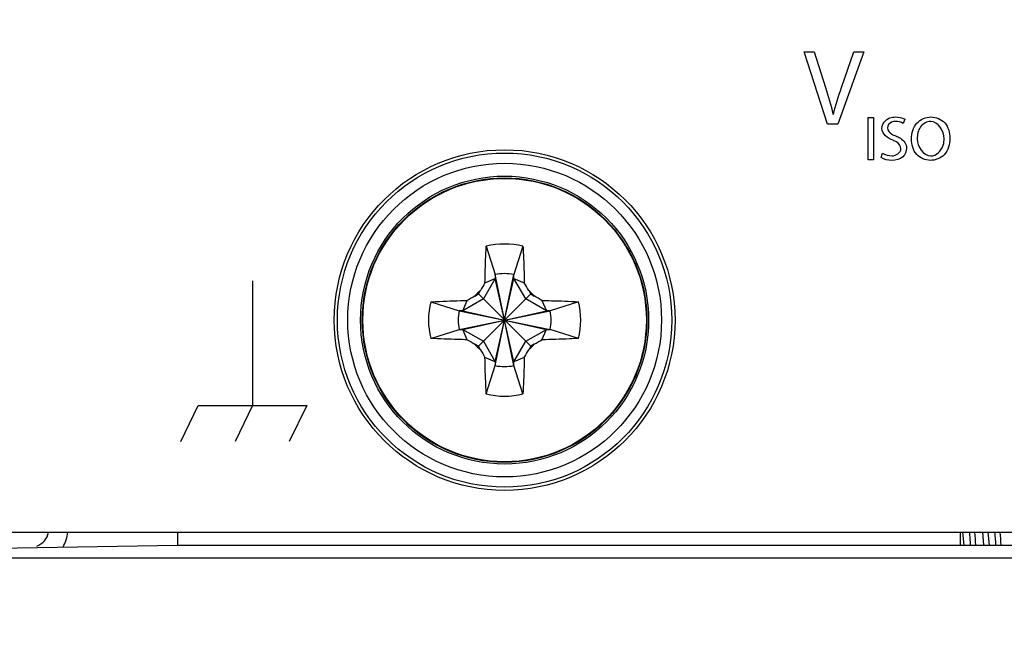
# Model space of a CAD drawing. Header units: inches. Extents: x 0 to 34, y 0 to 22.
# Tile 23 of 121: x 17.154 to 17.919, y 4.763 to 5.246. Entities that reach past the tile are written whole.
import ezdxf

# ---------------------------------------------------------------- set-up
doc = ezdxf.new("R2010")
doc.units = ezdxf.units.IN
doc.header["$LTSCALE"] = 1.87
doc.header["$MEASUREMENT"] = 0
doc.layers.get('0').update_dxf_attribs({"linetype": 'CONTINUOUS'})
doc.layers.add('02___PRT_ALL_AXES', color=7, linetype='CONTINUOUS')
doc.layers.add('DIMENSIONS', color=7, linetype='CONTINUOUS')
doc.styles.get("Standard").update_dxf_attribs({"font": 'txt', "width": 0.8})
doc.dimstyles.new('DIMSTYLE_1', dxfattribs={"dimtxt": 0.125, "dimasz": 0.18, "dimexe": 0.125, "dimexo": 0.0625, "dimgap": 0.0625, "dimtad": 0, "dimtih": 1, "dimtoh": 1, "dimdec": 3, "dimzin": 4, "dimdsep": 46, "dimtxsty": 'STANDARD', "dimblk": '_FILLED', "dimblk1": '_FILLED', "dimblk2": '_FILLED', "dimcen": 0.09, "dimadec": 0, "dimazin": 0, "dimtp": 0.001, "dimtm": 0.001, "dimtfac": 1, "dimtdec": 3, "dimtofl": 0, "dimtmove": 0, "dimatfit": 3, "dimldrblk": '_FILLED', "dimfxl": 1, "dimtolj": 1, "dimtzin": 4, "dimarcsym": 0})

# ---------------------------------------------------------------- blocks, each defined once
blk = doc.blocks.new('_FILLED')
at = {"color": 0, "linetype": 'BYBLOCK'}
blk.add_solid([(0, 0), (-1, 0.1736), (-1, -0.1736)], dxfattribs=at)
blk = doc.blocks.new('*D27')
at = {"color": 2, "linetype": 'CONTINUOUS'}
for p, q in [((18.19426, 5.86055), (18.19426, 3.80205)), ((19.08859, 4.76455), (19.08859, 3.80205)), ((18.19426, 3.92705), (17.83426, 3.92705)), ((19.08859, 3.92705), (19.52609, 3.92705))]:
    blk.add_line(p, q, dxfattribs=at)
at = {"color": 2, "linetype": 'CONTINUOUS', "xscale": 0.18, "yscale": 0.18, "zscale": 0.18}
blk.add_blockref('_FILLED', (18.19426, 3.92705), dxfattribs=at)
at = {"color": 2, "linetype": 'CONTINUOUS', "xscale": 0.18, "yscale": 0.18, "zscale": 0.18, "rotation": 180}
blk.add_blockref('_FILLED', (19.08859, 3.92705), dxfattribs=at)
at = {"color": 2, "linetype": 'CONTINUOUS', "insert": (19.58859, 3.98955), "char_height": 0.125, "width": 0.7, "attachment_point": 1, "line_spacing_factor": 0.9}
blk.add_mtext('.894\\P[22.72]', dxfattribs=at)
blk = doc.blocks.new('*D28')
at = {"layer": 'DIMENSIONS', "color": 2, "linetype": 'CONTINUOUS'}
for p, q in [((16.96223, 5.15541), (16.96223, 1.55205)), ((18.06537, 5.131), (18.06537, 1.55205)), ((16.96223, 1.67705), (16.60223, 1.67705)), ((18.06537, 1.67705), (18.42537, 1.67705))]:
    blk.add_line(p, q, dxfattribs=at)
at = {"layer": 'DIMENSIONS', "color": 2, "linetype": 'CONTINUOUS', "xscale": 0.18, "yscale": 0.18, "zscale": 0.18}
blk.add_blockref('_FILLED', (16.96223, 1.67705), dxfattribs=at)
at = {"layer": 'DIMENSIONS', "color": 2, "linetype": 'CONTINUOUS', "xscale": 0.18, "yscale": 0.18, "zscale": 0.18, "rotation": 180}
blk.add_blockref('_FILLED', (18.06537, 1.67705), dxfattribs=at)
at = {"layer": 'DIMENSIONS', "color": 2, "linetype": 'CONTINUOUS', "insert": (17.4138, 1.73955), "char_height": 0.125, "width": 0.7, "attachment_point": 2, "line_spacing_factor": 0.9}
blk.add_mtext('1.103\\P[28.02]', dxfattribs=at)
blk = doc.blocks.new('*D31')
at = {"layer": 'DIMENSIONS', "color": 2, "linetype": 'CONTINUOUS'}
for p, q in [((18.19426, 5.86055), (18.19426, 3.05205)), ((18.06537, 5.131), (18.06537, 3.05205)), ((18.06537, 3.17705), (17.70537, 3.17705)), ((18.19426, 3.17705), (18.60428, 3.17705))]:
    blk.add_line(p, q, dxfattribs=at)
at = {"layer": 'DIMENSIONS', "color": 2, "linetype": 'CONTINUOUS', "xscale": 0.18, "yscale": 0.18, "zscale": 0.18}
blk.add_blockref('_FILLED', (18.06537, 3.17705), dxfattribs=at)
at = {"layer": 'DIMENSIONS', "color": 2, "linetype": 'CONTINUOUS', "xscale": 0.18, "yscale": 0.18, "zscale": 0.18, "rotation": 180}
blk.add_blockref('_FILLED', (18.19426, 3.17705), dxfattribs=at)
at = {"layer": 'DIMENSIONS', "color": 2, "linetype": 'CONTINUOUS', "insert": (18.66678, 3.23955), "char_height": 0.125, "width": 1.125, "attachment_point": 1, "line_spacing_factor": 0.9}
blk.add_mtext('.129{\\Ftxt.shx;\\W1.000000;\\H0.125000; }[3.27]', dxfattribs=at)
blk = doc.blocks.new('*D32')
at = {"layer": 'DIMENSIONS', "color": 2, "linetype": 'CONTINUOUS'}
for p, q in [((16.86059, 6.19455), (16.86059, 2.30205)), ((16.96223, 5.15541), (16.96223, 2.30205)), ((16.86059, 2.42705), (16.49532, 2.42705)), ((16.96223, 2.42705), (17.32223, 2.42705))]:
    blk.add_line(p, q, dxfattribs=at)
at = {"layer": 'DIMENSIONS', "color": 2, "linetype": 'CONTINUOUS', "xscale": 0.18, "yscale": 0.18, "zscale": 0.18}
blk.add_blockref('_FILLED', (16.86059, 2.42705), dxfattribs=at)
at = {"layer": 'DIMENSIONS', "color": 2, "linetype": 'CONTINUOUS', "xscale": 0.18, "yscale": 0.18, "zscale": 0.18, "rotation": 180}
blk.add_blockref('_FILLED', (16.96223, 2.42705), dxfattribs=at)
at = {"layer": 'DIMENSIONS', "color": 2, "linetype": 'CONTINUOUS', "insert": (16.23282, 2.48955), "char_height": 0.125, "width": 0.6, "attachment_point": 3, "line_spacing_factor": 0.9}
blk.add_mtext('.102\\P[2.58]', dxfattribs=at)

msp = doc.modelspace()

# ---------------------------------------------------------------- linework, layer by layer
at = {"color": 40, "linetype": 'CONTINUOUS'}
for p, q in [((17.76381, 5.22071), (17.77163, 5.22071)), ((17.78212, 5.16457), (17.76381, 5.22071)), ((17.77163, 5.22071), (17.78038, 5.19306)), ((17.81019, 5.22071), (17.79012, 5.16457)), ((17.79295, 5.19298), (17.80245, 5.22071)), ((17.80245, 5.22071), (17.81019, 5.22071)), ((17.81367, 5.16954), (17.81787, 5.16954)), ((17.81367, 5.13682), (17.81367, 5.16954)), ((17.81787, 5.16954), (17.81787, 5.13682)), ((17.84211, 5.16847), (17.84094, 5.16502)), ((17.79012, 5.16457), (17.78212, 5.16457)), ((17.82362, 5.13842), (17.82468, 5.14196)), ((17.81787, 5.13682), (17.81367, 5.13682)), ((17.33487, 5.04255), (17.33487, 4.94564)), ((17.27925, 4.91755), (17.29274, 4.94564)), ((17.29274, 4.94564), (17.37701, 4.94564)), ((17.33487, 4.94564), (17.32138, 4.91755)), ((17.37701, 4.94564), (17.36351, 4.91755))]:
    msp.add_line(p, q, dxfattribs=at)
at = {"color": 7, "linetype": 'CONTINUOUS'}
for p, q in [((17.51668, 5.06947), (17.52364, 5.04745)), ((17.54517, 5.06947), (17.53821, 5.04745)), ((17.53821, 4.97665), (17.52364, 5.04745)), ((17.52364, 5.04745), (17.52364, 5.04453)), ((17.52364, 4.97665), (17.53821, 5.04745)), ((17.53821, 5.04453), (17.53821, 5.04745)), ((17.52364, 5.04453), (17.51442, 5.02855)), ((17.51565, 5.04105), (17.52364, 5.04453)), ((17.53821, 4.97956), (17.52364, 5.04453)), ((17.52364, 4.97956), (17.53821, 5.04453)), ((17.53821, 5.04453), (17.5462, 5.04105)), ((17.54743, 5.02855), (17.53821, 5.04453)), ((17.50786, 5.03079), (17.51059, 5.03238)), ((17.51059, 5.03238), (17.51218, 5.03511)), ((17.51059, 5.03238), (17.55126, 4.99171)), ((17.51059, 4.99171), (17.55126, 5.03238)), ((17.54967, 5.03511), (17.55126, 5.03238)), ((17.55126, 5.03238), (17.55399, 5.03079)), ((17.4735, 5.02629), (17.49552, 5.01933)), ((17.51442, 5.02855), (17.49844, 5.01933)), ((17.49844, 5.01933), (17.50192, 5.02732)), ((17.56341, 5.01933), (17.54743, 5.02855)), ((17.55993, 5.02732), (17.56341, 5.01933)), ((17.58835, 5.02629), (17.56633, 5.01933)), ((17.49552, 5.00476), (17.56633, 5.01933)), ((17.49844, 5.01933), (17.49552, 5.01933)), ((17.49552, 5.01933), (17.56633, 5.00476)), ((17.49844, 5.00476), (17.56341, 5.01933)), ((17.49844, 5.01933), (17.56341, 5.00476)), ((17.56633, 5.01933), (17.56341, 5.01933)), ((17.4735, 4.9978), (17.49552, 5.00476)), ((17.49552, 5.00476), (17.49844, 5.00476)), ((17.49844, 5.00476), (17.51442, 4.99554)), ((17.50192, 4.99677), (17.49844, 5.00476)), ((17.54743, 4.99554), (17.56341, 5.00476)), ((17.55993, 4.99677), (17.56341, 5.00476)), ((17.56341, 5.00476), (17.56633, 5.00476)), ((17.58835, 4.9978), (17.56633, 5.00476)), ((17.51059, 4.99171), (17.50786, 4.9933)), ((17.51442, 4.99554), (17.52364, 4.97956)), ((17.53821, 4.97956), (17.54743, 4.99554)), ((17.55399, 4.9933), (17.55126, 4.99171)), ((17.51218, 4.98898), (17.51059, 4.99171)), ((17.55126, 4.99171), (17.54967, 4.98898)), ((17.52364, 4.97956), (17.51565, 4.98304)), ((17.52364, 4.97956), (17.52364, 4.97665)), ((17.5462, 4.98304), (17.53821, 4.97956)), ((17.53821, 4.97665), (17.53821, 4.97956)), ((17.51668, 4.95462), (17.52364, 4.97665)), ((17.54517, 4.95462), (17.53821, 4.97665)), ((16.73635, 4.84705), (18.12347, 4.84705)), ((17.27659, 4.84705), (17.27659, 4.83705)), ((17.88526, 4.84705), (17.88526, 4.83705)), ((17.88707, 4.84693), (17.88799, 4.83697)), ((17.9025, 4.847), (17.90343, 4.83691)), ((17.90676, 4.84693), (17.90768, 4.83697)), ((16.76859, 4.82818), (17.27659, 4.83705)), ((17.27659, 4.83705), (18.06359, 4.83705))]:
    msp.add_line(p, q, dxfattribs=at)
for radius in [0.1325, 0.13, 0.12199, 0.112, 0.11064, 0.11024]:
    msp.add_circle((17.53092, 5.01205), radius, dxfattribs=at)
for centre, radius, start, end in [((17.53092, 5.01205), 0.05917, 76.06946, 103.93054), ((17.53092, 5.01205), 0.03614, 78.37385, 101.62615), ((19.398, 3.93698), 2.18226, 149.60672, 149.78724), ((15.7367, 3.97955), 2.09787, 30.20913, 30.39691), ((18.56342, 3.21782), 2.09787, 120.20913, 120.39691), ((17.53092, 5.01205), 0.02973, 129.09842, 140.90158), ((17.53092, 5.01205), 0.02973, 39.09842, 50.90158), ((16.45586, 3.14497), 2.18226, 59.60672, 59.78724), ((17.53092, 5.01205), 0.05917, 166.06946, 193.93054), ((17.53092, 5.01205), 0.05917, 346.06946, 13.93054), ((17.53092, 5.01205), 0.03614, 168.37385, 191.62615), ((17.53092, 5.01205), 0.03614, 348.37385, 11.62615), ((18.60599, 6.87912), 2.18226, 239.60672, 239.78724), ((17.53092, 5.01205), 0.02973, 219.09842, 230.90158), ((17.53092, 5.01205), 0.02973, 309.09842, 320.90158), ((16.49843, 6.80627), 2.09787, 300.20913, 300.39691), ((19.32515, 6.04454), 2.09787, 210.20913, 210.39691), ((15.66385, 6.08711), 2.18226, 329.60672, 329.78724), ((17.53092, 5.01205), 0.03614, 258.37385, 281.62615), ((17.53092, 5.01205), 0.05917, 256.06946, 283.93054), ((17.16159, 4.85004), 0.015, 291.4973, 348.39291), ((17.16134, 4.85004), 0.03, 330.98931, 354.24887), ((19.03828, 4.91741), 1.14807, 183.51997, 183.75607), ((18.91538, 4.90948), 1.02086, 183.51241, 184.07418), ((18.81176, 4.90158), 0.90137, 183.4704, 184.11344), ((18.93713, 4.90962), 1.02293, 183.50994, 184.07617), ((18.67151, 4.89311), 0.7805, 183.74006, 184.13057)]:
    msp.add_arc(centre, radius, start, end, dxfattribs=at)
at = {"color": 40, "linetype": 'CONTINUOUS'}
for points in [[(17.78038, 5.19306), (17.78259, 5.18613), (17.78475, 5.17917), (17.78638, 5.17208)], [(17.78654, 5.17208), (17.78826, 5.17916), (17.79059, 5.18608), (17.79295, 5.19298)], [(17.83488, 5.17007), (17.83735, 5.17007), (17.83997, 5.16969), (17.84211, 5.16847)], [(17.83294, 5.15192), (17.82896, 5.15332), (17.8243, 5.15696), (17.8243, 5.16118)], [(17.84094, 5.16502), (17.83907, 5.16604), (17.83686, 5.16657), (17.83473, 5.16657)], [(17.87271, 5.15333), (17.87271, 5.15896), (17.86791, 5.16662), (17.86228, 5.16662)], [(17.85179, 5.15299), (17.85179, 5.14737), (17.8566, 5.13974), (17.86222, 5.13974)], [(17.83225, 5.13984), (17.83519, 5.13984), (17.8391, 5.14247), (17.8391, 5.14541)], [(17.83196, 5.13634), (17.8291, 5.13634), (17.826, 5.13683), (17.82362, 5.13842)], [(17.82468, 5.14196), (17.82691, 5.14059), (17.82963, 5.13984), (17.83225, 5.13984)]]:
    msp.add_open_spline(points, degree=3, dxfattribs=at)
for points, knots in [([(17.8243, 5.16118), (17.8243, 5.16462), (17.82849, 5.16962), (17.83342, 5.17007), (17.83488, 5.17007)], [0, 0, 0, 0, 0.701569, 1, 1, 1, 1]), ([(17.84728, 5.15288), (17.84728, 5.15729), (17.84967, 5.16637), (17.85852, 5.17007), (17.86247, 5.17007)], [0, 0, 0, 0, 0.52739, 1, 1, 1, 1]), ([(17.86247, 5.17007), (17.86635, 5.17007), (17.87498, 5.16652), (17.87717, 5.15771), (17.87717, 5.15352)], [0, 0, 0, 0, 0.481302, 1, 1, 1, 1]), ([(17.83473, 5.16657), (17.83377, 5.16657), (17.83093, 5.16636), (17.82857, 5.16352), (17.82857, 5.16167)], [0, 0, 0, 0, 0.341893, 1, 1, 1, 1]), ([(17.82857, 5.16167), (17.82857, 5.15962), (17.83122, 5.15677), (17.83408, 5.15575), (17.83507, 5.15536)], [0, 0, 0, 0, 0.65893, 1, 1, 1, 1]), ([(17.86228, 5.16662), (17.85932, 5.16662), (17.85287, 5.16301), (17.85179, 5.15628), (17.85179, 5.15299)], [0, 0, 0, 0, 0.47393, 1, 1, 1, 1]), ([(17.83507, 5.15536), (17.83632, 5.15488), (17.8404, 5.15328), (17.84342, 5.14881), (17.84342, 5.14575)], [0, 0, 0, 0, 0.30489, 1, 1, 1, 1]), ([(17.86198, 5.1363), (17.85813, 5.1363), (17.84955, 5.13986), (17.84728, 5.14865), (17.84728, 5.15288)], [0, 0, 0, 0, 0.476102, 1, 1, 1, 1]), ([(17.87717, 5.15352), (17.87717, 5.14899), (17.87483, 5.13972), (17.86584, 5.1363), (17.86198, 5.1363)], [0, 0, 0, 0, 0.539606, 1, 1, 1, 1]), ([(17.86222, 5.13974), (17.86651, 5.13974), (17.8723, 5.14556), (17.87271, 5.15156), (17.87271, 5.15333)], [0, 0, 0, 0, 0.707849, 1, 1, 1, 1]), ([(17.84342, 5.14575), (17.84342, 5.14336), (17.84101, 5.13761), (17.83499, 5.13634), (17.83196, 5.13634)], [0, 0, 0, 0, 0.441875, 1, 1, 1, 1]), ([(17.8391, 5.14541), (17.8391, 5.14747), (17.83677, 5.15048), (17.83391, 5.15155), (17.83294, 5.15192)], [0, 0, 0, 0, 0.665584, 1, 1, 1, 1])]:
    msp.add_open_spline(points, degree=3, knots=knots, dxfattribs=at)
at = {"color": 7, "linetype": 'CONTINUOUS'}
for points, knots in [([(17.51565, 5.04105), (17.51569, 5.0435), (17.5159, 5.05297), (17.51628, 5.06245), (17.51668, 5.06947)], [0, 0, 0, 0, 0.257991, 1, 1, 1, 1]), ([(17.54517, 5.06947), (17.5453, 5.0672), (17.54579, 5.05773), (17.54607, 5.04825), (17.5462, 5.04105)], [0, 0, 0, 0, 0.24047, 1, 1, 1, 1]), ([(17.4735, 5.02629), (17.47577, 5.02642), (17.48524, 5.02691), (17.49472, 5.02719), (17.50192, 5.02732)], [0, 0, 0, 0, 0.24047, 1, 1, 1, 1]), ([(17.55993, 5.02732), (17.56238, 5.02728), (17.57185, 5.02707), (17.58133, 5.02669), (17.58835, 5.02629)], [0, 0, 0, 0, 0.257991, 1, 1, 1, 1]), ([(17.50192, 4.99677), (17.49947, 4.99681), (17.49, 4.99702), (17.48052, 4.9974), (17.4735, 4.9978)], [0, 0, 0, 0, 0.257991, 1, 1, 1, 1]), ([(17.58835, 4.9978), (17.58608, 4.99767), (17.57661, 4.99718), (17.56713, 4.9969), (17.55993, 4.99677)], [0, 0, 0, 0, 0.240475, 1, 1, 1, 1]), ([(17.51668, 4.95462), (17.51655, 4.95689), (17.51606, 4.96636), (17.51578, 4.97584), (17.51565, 4.98304)], [0, 0, 0, 0, 0.24047, 1, 1, 1, 1]), ([(17.5462, 4.98304), (17.54616, 4.98059), (17.54595, 4.97112), (17.54557, 4.96164), (17.54517, 4.95462)], [0, 0, 0, 0, 0.257991, 1, 1, 1, 1])]:
    msp.add_open_spline(points, degree=3, knots=knots, dxfattribs=at)
at = {"layer": '02___PRT_ALL_AXES', "color": 7, "linetype": 'CONTINUOUS'}
msp.add_line((16.76859, 4.82705), (18.03359, 4.82705), dxfattribs=at)

# ---------------------------------------------------------------- dimensions: what is measured, and where the dimension line sits
at = {"color": 2, "linetype": 'CONTINUOUS'}
dim = msp.add_linear_dim(base=(18.19426, 3.92705), p1=(19.08859, 4.82705), p2=(18.19426, 5.92305), angle=180, dimstyle='DIMSTYLE_1', dxfattribs=at)
dim.commit()
dim.dimension.update_dxf_attribs({"geometry": '*D27', "text_midpoint": (19.93859, 3.8333), "dimtype": 160})
at = {"layer": 'DIMENSIONS', "color": 2, "linetype": 'CONTINUOUS'}
dim = msp.add_linear_dim(base=(16.96223, 2.42705), p1=(16.86059, 6.25705), p2=(16.96223, 5.21791), dimstyle='DIMSTYLE_1', dxfattribs=at)
dim.commit()
dim.dimension.update_dxf_attribs({"geometry": '*D32', "text_midpoint": (16.13282, 2.3333), "dimtype": 160})
for base, p1, p2, picture, middle in [((18.06537, 3.17705), (18.19426, 5.92305), (18.06537, 5.1935), '*D31', (19.22928, 3.17705)), ((16.96223, 1.67705), (18.06537, 5.1935), (16.96223, 5.21791), '*D28', (17.5138, 1.5833))]:
    dim = msp.add_linear_dim(base=base, p1=p1, p2=p2, angle=180, dimstyle='DIMSTYLE_1', dxfattribs=at)
    dim.commit()
    dim.dimension.update_dxf_attribs({"geometry": picture, "text_midpoint": middle, "dimtype": 160})

doc.saveas('drawing.dxf')
